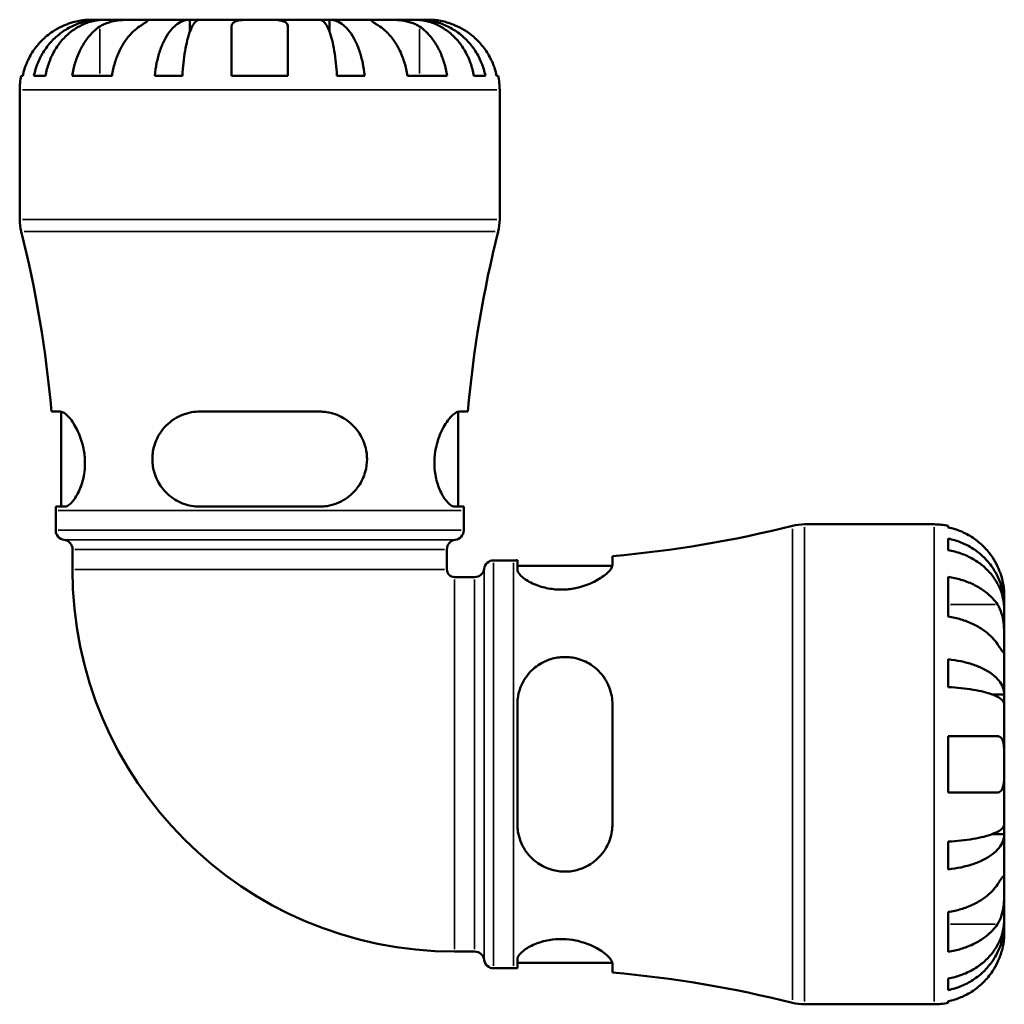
# Model space of a CAD drawing. Header units: inches. Extents: x 0.1 to 36.8, y 0.6 to 29.3.
# Tile 3 of 10: x 13.8 to 17.6, y 10.3 to 14.1. Entities that reach past the tile are written whole.
import ezdxf

# ---------------------------------------------------------------- set-up
doc = ezdxf.new("R2010")
doc.units = ezdxf.units.IN
doc.header["$MEASUREMENT"] = 0
doc.layers.add('Visible (ANSI)', color=7, linetype='Continuous', lineweight=50)
doc.layers.add('Visible Narrow (ANSI)', color=7, linetype='Continuous', lineweight=35)

msp = doc.modelspace()

# ---------------------------------------------------------------- linework, layer by layer
at = {"layer": 'Visible (ANSI)'}
for p, q in [((14.1519, 14.1335), (14.1098, 14.1335)), ((14.168, 14.1335), (14.1519, 14.1335)), ((14.1519, 14.1335), (14.1519, 14.1328)), ((14.3015, 14.1335), (14.168, 14.1335)), ((14.4947, 14.1335), (14.3015, 14.1335)), ((14.5334, 14.1335), (14.4947, 14.1335)), ((14.4947, 14.1335), (14.4947, 14.0855)), ((14.7644, 14.1335), (14.5334, 14.1335)), ((14.9954, 14.1335), (14.7644, 14.1335)), ((15.0341, 14.1335), (14.9954, 14.1335)), ((15.2272, 14.1335), (15.0341, 14.1335)), ((15.0341, 14.1335), (15.0341, 14.0855)), ((15.3607, 14.1335), (15.2272, 14.1335)), ((15.3768, 14.1335), (15.3607, 14.1335)), ((15.4189, 14.1335), (15.3768, 14.1335)), ((15.3768, 14.1335), (15.3768, 14.1328)), ((14.6562, 13.9171), (14.6562, 14.1074)), ((14.8725, 14.1074), (14.8725, 13.9171)), ((13.8448, 13.9171), (13.8512, 13.9171)), ((13.8943, 13.9171), (13.9387, 13.9171)), ((14.0422, 13.9171), (14.1952, 13.9171)), ((14.3596, 13.9171), (14.4667, 13.9171)), ((14.6562, 13.9171), (14.8725, 13.9171)), ((15.062, 13.9171), (15.1691, 13.9171)), ((15.3335, 13.9171), (15.4866, 13.9171)), ((15.59, 13.9171), (15.6344, 13.9171)), ((15.6775, 13.9171), (15.6839, 13.9171)), ((13.8394, 13.3628), (13.8394, 13.863)), ((15.6894, 13.3628), (15.6894, 13.863)), ((13.9954, 12.6232), (13.9616, 12.6232)), ((13.9991, 12.2566), (13.9991, 12.6228)), ((14.9948, 12.6232), (14.534, 12.6232)), ((15.5297, 12.2566), (15.5297, 12.6228)), ((15.5671, 12.6232), (15.5333, 12.6232)), ((13.9781, 12.2566), (14.0126, 12.2566)), ((13.9781, 12.1654), (13.9781, 12.2418)), ((14.534, 12.2566), (14.9948, 12.2566)), ((15.5161, 12.2566), (15.5506, 12.2566)), ((15.5506, 12.1654), (15.5506, 12.2418)), ((16.8637, 12.1885), (17.3639, 12.1885)), ((17.418, 12.183), (17.418, 12.1766)), ((17.418, 12.1335), (17.418, 12.0891)), ((14.0429, 12.015), (14.0429, 12.0919)), ((15.4859, 12.015), (15.4859, 12.0919)), ((15.6662, 12.0497), (15.7426, 12.0497)), ((15.7575, 12.0498), (15.7575, 12.0152)), ((16.1241, 12.0325), (16.1241, 12.0662)), ((15.7575, 12.0288), (16.1237, 12.0288)), ((15.5158, 11.985), (15.5928, 11.985)), ((17.418, 11.9857), (17.418, 11.8327)), ((17.6344, 11.8759), (17.6344, 11.918)), ((17.6344, 11.8759), (17.6337, 11.8759)), ((17.6344, 11.8599), (17.6344, 11.8759)), ((17.6344, 11.7263), (17.6344, 11.8599)), ((17.6344, 11.5332), (17.6344, 11.7263)), ((17.418, 11.6682), (17.418, 11.5611)), ((17.6344, 11.5332), (17.5863, 11.5332)), ((17.6344, 11.4945), (17.6344, 11.5332)), ((15.7575, 11.4939), (15.7575, 11.0331)), ((16.1241, 11.0331), (16.1241, 11.4939)), ((17.6344, 11.2635), (17.6344, 11.4945)), ((17.418, 11.3717), (17.418, 11.1553)), ((17.418, 11.3717), (17.6083, 11.3717)), ((17.6344, 11.0325), (17.6344, 11.2635)), ((17.6083, 11.1553), (17.418, 11.1553)), ((17.6344, 10.9938), (17.6344, 11.0325)), ((17.6344, 10.9938), (17.5863, 10.9938)), ((17.6344, 10.8007), (17.6344, 10.9938)), ((17.418, 10.9659), (17.418, 10.8587)), ((17.6344, 10.6671), (17.6344, 10.8007)), ((17.418, 10.6943), (17.418, 10.5413)), ((17.6344, 10.6511), (17.6344, 10.6671)), ((17.6344, 10.6511), (17.6337, 10.6511)), ((17.6344, 10.609), (17.6344, 10.6511)), ((15.5158, 10.542), (15.5928, 10.542)), ((15.6662, 10.4772), (15.7426, 10.4772)), ((15.7575, 10.5117), (15.7575, 10.4772)), ((15.7575, 10.4982), (16.1237, 10.4982)), ((16.1241, 10.4607), (16.1241, 10.4945)), ((17.418, 10.4378), (17.418, 10.3934)), ((16.8637, 10.3385), (17.3639, 10.3385)), ((17.418, 10.3503), (17.418, 10.3439))]:
    msp.add_line(p, q, dxfattribs=at)
for centre, radius, start, end in [((14.1098, 13.863), 0.2705, 168.463, 180), ((15.4189, 13.863), 0.2705, 0, 11.537), ((14.0244, 13.3628), 0.185, 180, 194.1109), ((15.5044, 13.3628), 0.185, 345.8891, 0), ((9.5648, 12.2418), 4.4133, 4.958, 14.1109), ((19.9639, 12.2418), 4.4133, 165.8891, 175.042), ((9.5648, 12.2418), 4.4133, 0, 0.1933), ((19.9639, 12.2418), 4.4133, 179.8067, 180), ((15.7426, 16.463), 4.4133, 274.958, 284.1109), ((16.8637, 12.0035), 0.185, 90, 104.1109), ((17.3639, 11.918), 0.2705, 78.463, 90), ((14.0151, 12.1654), 0.037, 180, 262.8192), ((15.5136, 12.1654), 0.037, 277.1808, 0), ((14.0059, 12.0919), 0.037, 0, 82.8192), ((15.5229, 12.0919), 0.037, 97.1808, 180), ((15.6662, 12.0127), 0.037, 90, 172.8192), ((15.7426, 16.463), 4.4133, 270, 270.1933), ((15.5158, 12.015), 1.473, 180, 270), ((15.5158, 12.015), 0.03, 180, 270), ((15.5928, 12.022), 0.037, 270, 352.8192), ((15.5928, 10.505), 0.037, 7.1808, 90), ((15.6662, 10.5142), 0.037, 187.1808, 270), ((15.7426, 6.0639), 4.4133, 89.8067, 90), ((15.7426, 6.0639), 4.4133, 75.8891, 85.042), ((16.8637, 10.5235), 0.185, 255.8891, 270), ((17.3639, 10.609), 0.2705, 270, 281.537)]:
    msp.add_arc(centre, radius, start, end, dxfattribs=at)
for points, knots in [([(13.8943, 13.9171), (13.8978, 13.9344), (13.9029, 13.9514), (13.9151, 13.9818), (13.9234, 13.998), (13.943, 14.0283), (13.9544, 14.0423), (13.9773, 14.0659), (13.9909, 14.0777), (14.0203, 14.0979), (14.0361, 14.1064), (14.0661, 14.1192), (14.0831, 14.1247), (14.1179, 14.1318), (14.1357, 14.1335), (14.1519, 14.1335)], [0.1303364, 0.1303364, 0.1303364, 0.1303364, 0.2540584, 0.2540584, 0.381276, 0.381276, 0.5084936, 0.5084936, 0.6360304, 0.6360304, 0.7635673, 0.7635673, 0.8915914, 0.8915914, 1.0196155, 1.0196155, 1.0196155, 1.0196155]), ([(14.168, 14.1335), (14.1535, 14.1335), (14.1377, 14.1318), (14.1067, 14.1247), (14.0916, 14.1192), (14.0649, 14.1064), (14.0508, 14.0979), (14.0247, 14.0777), (14.0125, 14.0659), (13.9921, 14.0423), (13.982, 14.0283), (13.9646, 13.998), (13.9572, 13.9818), (13.9464, 13.9514), (13.9418, 13.9344), (13.9387, 13.9171)], [3.0637481, 3.0637481, 3.0637481, 3.0637481, 3.1917723, 3.1917723, 3.3197964, 3.3197964, 3.4473332, 3.4473332, 3.57487, 3.57487, 3.7020877, 3.7020877, 3.8293053, 3.8293053, 3.9530272, 3.9530272, 3.9530272, 3.9530272]), ([(14.1098, 14.1335), (14.1098, 14.1335), (14.1084, 14.1335), (14.1025, 14.1334), (14.0976, 14.1332), (14.0851, 14.1321), (14.0775, 14.1311), (14.0614, 14.1281), (14.0533, 14.1262), (14.0393, 14.1222), (14.0338, 14.1204), (14.0231, 14.1166), (14.018, 14.1146), (14.0091, 14.1109), (14.0054, 14.1092), (14.0016, 14.1074)], [0, 0, 0, 0, 0.0768243, 0.0768243, 0.1637869, 0.1637869, 0.2479976, 0.2479976, 0.3213706, 0.3213706, 0.3674486, 0.3674486, 0.4091524, 0.4091524, 0.4402254, 0.4402254, 0.4402254, 0.4402254]), ([(14.1485, 14.1074), (14.151, 14.1091), (14.1536, 14.1106), (14.1616, 14.115), (14.1675, 14.1177), (14.1803, 14.1224), (14.1873, 14.1244), (14.2049, 14.1285), (14.2157, 14.1302), (14.2402, 14.1326), (14.2536, 14.1331), (14.2794, 14.1335), (14.2914, 14.1335), (14.3015, 14.1335)], [-0.4426933, -0.4426933, -0.4426933, -0.4426933, -0.4134358, -0.4134358, -0.356428, -0.356428, -0.2966362, -0.2966362, -0.2128548, -0.2128548, -0.1090118, -0.1090118, 0, 0, 0, 0]), ([(14.3015, 14.1335), (14.3072, 14.1335), (14.3121, 14.1335), (14.3209, 14.1334), (14.3246, 14.1334), (14.3312, 14.1329), (14.3332, 14.1323), (14.3333, 14.13), (14.3317, 14.1283), (14.3263, 14.1241), (14.3233, 14.122), (14.3163, 14.1173), (14.3123, 14.1146), (14.3058, 14.1103), (14.3037, 14.1089), (14.3015, 14.1074)], [0, 0, 0, 0, 0.0605809, 0.0605809, 0.1253161, 0.1253161, 0.2148329, 0.2148329, 0.2996129, 0.2996129, 0.3587788, 0.3587788, 0.416121, 0.416121, 0.4421601, 0.4421601, 0.4421601, 0.4421601]), ([(14.3596, 13.9171), (14.3614, 13.9344), (14.3641, 13.9514), (14.3705, 13.9818), (14.3748, 13.998), (14.3851, 14.0283), (14.3911, 14.0423), (14.4031, 14.0659), (14.4102, 14.0777), (14.4257, 14.0979), (14.4339, 14.1064), (14.4496, 14.1192), (14.4586, 14.1247), (14.4768, 14.1318), (14.4861, 14.1335), (14.4947, 14.1335)], [0.1303364, 0.1303364, 0.1303364, 0.1303364, 0.2540584, 0.2540584, 0.381276, 0.381276, 0.5084936, 0.5084936, 0.6360304, 0.6360304, 0.7635673, 0.7635673, 0.8915914, 0.8915914, 1.0196155, 1.0196155, 1.0196155, 1.0196155]), ([(14.5334, 14.1335), (14.5292, 14.1335), (14.5246, 14.1318), (14.5156, 14.1247), (14.5112, 14.1192), (14.5034, 14.1064), (14.4993, 14.0979), (14.4917, 14.0777), (14.4882, 14.0659), (14.4823, 14.0423), (14.4793, 14.0283), (14.4742, 13.998), (14.4721, 13.9818), (14.469, 13.9514), (14.4676, 13.9344), (14.4667, 13.9171)], [3.0637481, 3.0637481, 3.0637481, 3.0637481, 3.1917723, 3.1917723, 3.3197964, 3.3197964, 3.4473332, 3.4473332, 3.57487, 3.57487, 3.7020877, 3.7020877, 3.8293053, 3.8293053, 3.9530272, 3.9530272, 3.9530272, 3.9530272]), ([(14.6562, 14.1074), (14.6562, 14.1093), (14.6564, 14.1111), (14.6576, 14.1155), (14.6589, 14.1179), (14.6629, 14.1224), (14.6658, 14.1244), (14.6745, 14.1285), (14.6811, 14.1302), (14.6988, 14.1326), (14.7102, 14.1331), (14.7359, 14.1335), (14.7501, 14.1335), (14.7644, 14.1335)], [-0.4398235, -0.4398235, -0.4398235, -0.4398235, -0.4063078, -0.4063078, -0.353671, -0.353671, -0.2963084, -0.2963084, -0.2119376, -0.2119376, -0.1088504, -0.1088504, 0, 0, 0, 0]), ([(14.7644, 14.1335), (14.7732, 14.1335), (14.782, 14.1335), (14.7999, 14.1334), (14.8088, 14.1333), (14.8295, 14.1326), (14.8402, 14.1316), (14.8547, 14.1282), (14.8596, 14.1264), (14.8661, 14.1221), (14.8682, 14.1201), (14.8713, 14.1152), (14.8722, 14.1124), (14.8725, 14.1088), (14.8725, 14.1081), (14.8725, 14.1074)], [-1.9083114, -1.9083114, -1.9083114, -1.9083114, -1.8410665, -1.8410665, -1.767715, -1.767715, -1.6603296, -1.6603296, -1.5872685, -1.5872685, -1.5326102, -1.5326102, -1.476028, -1.476028, -1.4636078, -1.4636078, -1.4636078, -1.4636078]), ([(15.062, 13.9171), (15.0611, 13.9344), (15.0598, 13.9514), (15.0566, 13.9818), (15.0545, 13.998), (15.0494, 14.0283), (15.0465, 14.0423), (15.0405, 14.0659), (15.037, 14.0777), (15.0294, 14.0979), (15.0253, 14.1064), (15.0176, 14.1192), (15.0132, 14.1247), (15.0042, 14.1318), (14.9996, 14.1335), (14.9954, 14.1335)], [0.1303364, 0.1303364, 0.1303364, 0.1303364, 0.2540584, 0.2540584, 0.381276, 0.381276, 0.5084936, 0.5084936, 0.6360304, 0.6360304, 0.7635673, 0.7635673, 0.8915914, 0.8915914, 1.0196155, 1.0196155, 1.0196155, 1.0196155]), ([(15.0341, 14.1335), (15.0426, 14.1335), (15.0519, 14.1318), (15.0701, 14.1247), (15.0791, 14.1192), (15.0948, 14.1064), (15.1031, 14.0979), (15.1185, 14.0777), (15.1256, 14.0659), (15.1376, 14.0423), (15.1436, 14.0283), (15.1539, 13.998), (15.1582, 13.9818), (15.1646, 13.9514), (15.1673, 13.9344), (15.1691, 13.9171)], [3.0637481, 3.0637481, 3.0637481, 3.0637481, 3.1917723, 3.1917723, 3.3197964, 3.3197964, 3.4473332, 3.4473332, 3.57487, 3.57487, 3.7020877, 3.7020877, 3.8293053, 3.8293053, 3.9530272, 3.9530272, 3.9530272, 3.9530272]), ([(15.2272, 14.1074), (15.2247, 14.1091), (15.2224, 14.1106), (15.2157, 14.115), (15.2118, 14.1177), (15.2049, 14.1224), (15.202, 14.1244), (15.1968, 14.1285), (15.1953, 14.1302), (15.1957, 14.1326), (15.1984, 14.1331), (15.2091, 14.1335), (15.2171, 14.1335), (15.2272, 14.1335)], [-0.4426933, -0.4426933, -0.4426933, -0.4426933, -0.4134358, -0.4134358, -0.356428, -0.356428, -0.2966362, -0.2966362, -0.2128548, -0.2128548, -0.1090118, -0.1090118, 0, 0, 0, 0]), ([(15.2272, 14.1335), (15.2328, 14.1335), (15.239, 14.1335), (15.2529, 14.1334), (15.2606, 14.1334), (15.2797, 14.1329), (15.2913, 14.1323), (15.3141, 14.13), (15.325, 14.1283), (15.3426, 14.1241), (15.3495, 14.122), (15.3622, 14.1173), (15.368, 14.1146), (15.3757, 14.1103), (15.378, 14.1089), (15.3802, 14.1074)], [0, 0, 0, 0, 0.0605809, 0.0605809, 0.1253161, 0.1253161, 0.2148329, 0.2148329, 0.2996129, 0.2996129, 0.3587788, 0.3587788, 0.416121, 0.416121, 0.4421601, 0.4421601, 0.4421601, 0.4421601]), ([(15.59, 13.9171), (15.587, 13.9344), (15.5824, 13.9514), (15.5715, 13.9818), (15.5641, 13.998), (15.5467, 14.0283), (15.5366, 14.0423), (15.5162, 14.0659), (15.504, 14.0777), (15.4779, 14.0979), (15.4639, 14.1064), (15.4372, 14.1192), (15.422, 14.1247), (15.391, 14.1318), (15.3752, 14.1335), (15.3607, 14.1335)], [0.1303364, 0.1303364, 0.1303364, 0.1303364, 0.2540584, 0.2540584, 0.381276, 0.381276, 0.5084936, 0.5084936, 0.6360304, 0.6360304, 0.7635673, 0.7635673, 0.8915914, 0.8915914, 1.0196155, 1.0196155, 1.0196155, 1.0196155]), ([(15.3768, 14.1335), (15.393, 14.1335), (15.4108, 14.1318), (15.4456, 14.1247), (15.4626, 14.1192), (15.4926, 14.1064), (15.5084, 14.0979), (15.5378, 14.0777), (15.5514, 14.0659), (15.5744, 14.0423), (15.5857, 14.0283), (15.6053, 13.998), (15.6136, 13.9818), (15.6258, 13.9514), (15.631, 13.9344), (15.6344, 13.9171)], [3.0637481, 3.0637481, 3.0637481, 3.0637481, 3.1917723, 3.1917723, 3.3197964, 3.3197964, 3.4473332, 3.4473332, 3.5748701, 3.5748701, 3.7020877, 3.7020877, 3.8293053, 3.8293053, 3.9530272, 3.9530272, 3.9530272, 3.9530272]), ([(15.5271, 14.1074), (15.523, 14.1093), (15.519, 14.1111), (15.5084, 14.1155), (15.502, 14.1179), (15.4887, 14.1224), (15.4819, 14.1244), (15.4659, 14.1285), (15.457, 14.1302), (15.4399, 14.1326), (15.4324, 14.1331), (15.4217, 14.1335), (15.4189, 14.1335), (15.4189, 14.1335)], [-0.4398235, -0.4398235, -0.4398235, -0.4398235, -0.4063078, -0.4063078, -0.353671, -0.353671, -0.2963084, -0.2963084, -0.2119376, -0.2119376, -0.1088504, -0.1088504, 0, 0, 0, 0]), ([(14.0016, 14.1074), (13.9898, 14.1019), (13.9779, 14.0952), (13.9512, 14.0775), (13.9371, 14.0657), (13.9133, 14.0421), (13.9016, 14.0281), (13.8813, 13.9978), (13.8727, 13.9816), (13.8601, 13.9513), (13.8548, 13.9344), (13.8512, 13.9171)], [3.3710401, 3.3710401, 3.3710401, 3.3710401, 3.4664759, 3.4664759, 3.5945092, 3.5945092, 3.7217811, 3.7217811, 3.849053, 3.849053, 3.9723605, 3.9723605, 3.9723605, 3.9723605]), ([(14.0422, 13.9171), (14.0447, 13.9344), (14.0484, 13.9513), (14.0574, 13.9816), (14.0634, 13.9978), (14.0778, 14.0281), (14.0861, 14.0421), (14.1029, 14.0657), (14.1129, 14.0775), (14.1317, 14.0952), (14.1402, 14.1019), (14.1485, 14.1074)], [0.1303408, 0.1303408, 0.1303408, 0.1303408, 0.2536482, 0.2536482, 0.3809202, 0.3809202, 0.5081921, 0.5081921, 0.6362254, 0.6362254, 0.7316612, 0.7316612, 0.7316612, 0.7316612]), ([(14.3015, 14.1074), (14.2932, 14.1019), (14.2847, 14.0952), (14.2659, 14.0775), (14.2559, 14.0657), (14.2391, 14.0421), (14.2308, 14.0281), (14.2164, 13.9978), (14.2104, 13.9816), (14.2015, 13.9513), (14.1977, 13.9344), (14.1952, 13.9171)], [3.3710401, 3.3710401, 3.3710401, 3.3710401, 3.4664759, 3.4664759, 3.5945092, 3.5945092, 3.7217811, 3.7217811, 3.849053, 3.849053, 3.9723605, 3.9723605, 3.9723605, 3.9723605]), ([(15.3335, 13.9171), (15.331, 13.9344), (15.3273, 13.9513), (15.3183, 13.9816), (15.3123, 13.9978), (15.298, 14.0281), (15.2896, 14.0421), (15.2728, 14.0657), (15.2628, 14.0775), (15.244, 14.0952), (15.2355, 14.1019), (15.2272, 14.1074)], [0.1303408, 0.1303408, 0.1303408, 0.1303408, 0.2536482, 0.2536482, 0.3809202, 0.3809202, 0.5081921, 0.5081921, 0.6362254, 0.6362254, 0.7316612, 0.7316612, 0.7316612, 0.7316612]), ([(15.3802, 14.1074), (15.3885, 14.1019), (15.397, 14.0952), (15.4158, 14.0775), (15.4258, 14.0657), (15.4426, 14.0421), (15.451, 14.0281), (15.4653, 13.9978), (15.4713, 13.9816), (15.4803, 13.9513), (15.484, 13.9344), (15.4866, 13.9171)], [3.3710402, 3.3710402, 3.3710402, 3.3710402, 3.466476, 3.466476, 3.5945093, 3.5945093, 3.7217812, 3.7217812, 3.8490531, 3.8490531, 3.9723605, 3.9723605, 3.9723605, 3.9723605]), ([(15.6775, 13.9171), (15.674, 13.9344), (15.6686, 13.9513), (15.656, 13.9816), (15.6475, 13.9978), (15.6272, 14.0281), (15.6154, 14.0421), (15.5917, 14.0657), (15.5775, 14.0775), (15.5508, 14.0952), (15.5389, 14.1019), (15.5271, 14.1074)], [0.1303408, 0.1303408, 0.1303408, 0.1303408, 0.2536482, 0.2536482, 0.3809202, 0.3809202, 0.5081921, 0.5081921, 0.6362254, 0.6362254, 0.7316612, 0.7316612, 0.7316612, 0.7316612]), ([(13.9954, 12.6232), (13.9981, 12.6232), (14.001, 12.6225), (14.0122, 12.6178), (14.0213, 12.6102), (14.041, 12.5873), (14.0515, 12.5714), (14.0695, 12.535), (14.0772, 12.5149), (14.0867, 12.4761), (14.0895, 12.4585), (14.0914, 12.4235), (14.0907, 12.4067), (14.0861, 12.3707), (14.0815, 12.3524), (14.0685, 12.3159), (14.0595, 12.2989), (14.0409, 12.2724), (14.0312, 12.2632), (14.019, 12.2575), (14.0157, 12.2566), (14.0126, 12.2566)], [-1.646178, -1.646178, -1.646178, -1.646178, -1.573616, -1.573616, -1.388212, -1.388212, -1.190155, -1.190155, -1.009519, -1.009519, -0.872067, -0.872067, -0.74163, -0.74163, -0.58406, -0.58406, -0.388864, -0.388864, -0.185335, -0.185335, -0.104687, -0.104687, -0.104687, -0.104687]), ([(14.534, 12.2566), (14.5256, 12.2566), (14.5173, 12.2572), (14.4861, 12.2615), (14.464, 12.269), (14.4242, 12.2914), (14.4064, 12.3063), (14.3786, 12.3405), (14.368, 12.3591), (14.3553, 12.3958), (14.3519, 12.4128), (14.35, 12.4476), (14.3516, 12.4648), (14.3604, 12.5026), (14.3689, 12.5221), (14.3943, 12.5614), (14.4128, 12.5798), (14.4546, 12.6068), (14.4775, 12.616), (14.5125, 12.6222), (14.5232, 12.6232), (14.534, 12.6232)], [-1.634722, -1.634722, -1.634722, -1.634722, -1.568082, -1.568082, -1.380959, -1.380959, -1.194906, -1.194906, -1.027155, -1.027155, -0.894068, -0.894068, -0.7609, -0.7609, -0.592375, -0.592375, -0.380702, -0.380702, -0.180009, -0.180009, -0.093805, -0.093805, -0.093805, -0.093805]), ([(14.9948, 12.6232), (15.0038, 12.6232), (15.0128, 12.6225), (15.0445, 12.6178), (15.066, 12.6102), (15.1063, 12.5873), (15.1246, 12.5714), (15.153, 12.535), (15.1636, 12.5149), (15.1753, 12.4761), (15.178, 12.4585), (15.1781, 12.4235), (15.1758, 12.4067), (15.1657, 12.3707), (15.157, 12.3524), (15.1319, 12.3159), (15.1143, 12.2989), (15.0733, 12.2724), (15.0496, 12.2632), (15.0148, 12.2575), (15.0048, 12.2566), (14.9948, 12.2566)], [-1.646178, -1.646178, -1.646178, -1.646178, -1.573616, -1.573616, -1.388212, -1.388212, -1.190155, -1.190155, -1.009519, -1.009519, -0.872067, -0.872067, -0.74163, -0.74163, -0.58406, -0.58406, -0.388864, -0.388864, -0.185335, -0.185335, -0.104687, -0.104687, -0.104687, -0.104687]), ([(15.5161, 12.2566), (15.5136, 12.2566), (15.5109, 12.2572), (15.5002, 12.2615), (15.4914, 12.269), (15.4738, 12.2914), (15.4651, 12.3063), (15.4509, 12.3405), (15.4452, 12.3591), (15.4389, 12.3958), (15.4376, 12.4128), (15.4382, 12.4476), (15.4402, 12.4648), (15.4478, 12.5026), (15.4543, 12.5221), (15.4713, 12.5614), (15.4825, 12.5798), (15.5038, 12.6068), (15.5139, 12.616), (15.5266, 12.6222), (15.5301, 12.6232), (15.5333, 12.6232)], [-1.634722, -1.634722, -1.634722, -1.634722, -1.568082, -1.568082, -1.380959, -1.380959, -1.194906, -1.194906, -1.027155, -1.027155, -0.894068, -0.894068, -0.7609, -0.7609, -0.592375, -0.592375, -0.380702, -0.380702, -0.180009, -0.180009, -0.093805, -0.093805, -0.093805, -0.093805]), ([(17.6083, 12.0262), (17.6028, 12.038), (17.5961, 12.05), (17.5784, 12.0766), (17.5666, 12.0908), (17.543, 12.1145), (17.529, 12.1263), (17.4987, 12.1466), (17.4825, 12.1551), (17.4521, 12.1677), (17.4353, 12.1731), (17.418, 12.1766)], [3.3710401, 3.3710401, 3.3710401, 3.3710401, 3.4664759, 3.4664759, 3.5945092, 3.5945092, 3.7217811, 3.7217811, 3.849053, 3.849053, 3.9723605, 3.9723605, 3.9723605, 3.9723605]), ([(17.418, 12.1335), (17.4353, 12.1301), (17.4523, 12.1249), (17.4827, 12.1127), (17.4989, 12.1044), (17.5291, 12.0848), (17.5432, 12.0735), (17.5668, 12.0506), (17.5785, 12.0369), (17.5988, 12.0075), (17.6073, 11.9918), (17.6201, 11.9617), (17.6256, 11.9447), (17.6327, 11.9099), (17.6344, 11.8922), (17.6344, 11.8759)], [0.1303364, 0.1303364, 0.1303364, 0.1303364, 0.2540584, 0.2540584, 0.381276, 0.381276, 0.5084936, 0.5084936, 0.6360304, 0.6360304, 0.7635673, 0.7635673, 0.8915914, 0.8915914, 1.0196155, 1.0196155, 1.0196155, 1.0196155]), ([(17.6344, 11.8599), (17.6344, 11.8743), (17.6327, 11.8901), (17.6256, 11.9211), (17.6201, 11.9363), (17.6073, 11.963), (17.5988, 11.977), (17.5785, 12.0032), (17.5668, 12.0153), (17.5432, 12.0357), (17.5291, 12.0458), (17.4989, 12.0633), (17.4827, 12.0706), (17.4523, 12.0815), (17.4353, 12.0861), (17.418, 12.0891)], [3.0637481, 3.0637481, 3.0637481, 3.0637481, 3.1917723, 3.1917723, 3.3197964, 3.3197964, 3.4473332, 3.4473332, 3.57487, 3.57487, 3.7020877, 3.7020877, 3.8293053, 3.8293053, 3.9530272, 3.9530272, 3.9530272, 3.9530272]), ([(16.1241, 12.0325), (16.1241, 12.0298), (16.1234, 12.0268), (16.1187, 12.0157), (16.1111, 12.0065), (16.0882, 11.9869), (16.0723, 11.9763), (16.0358, 11.9583), (16.0157, 11.9506), (15.977, 11.9411), (15.9594, 11.9384), (15.9244, 11.9364), (15.9075, 11.9371), (15.8715, 11.9418), (15.8533, 11.9464), (15.8168, 11.9594), (15.7998, 11.9683), (15.7733, 11.987), (15.7641, 11.9967), (15.7583, 12.0089), (15.7575, 12.0122), (15.7575, 12.0152)], [-1.646178, -1.646178, -1.646178, -1.646178, -1.573616, -1.573616, -1.388212, -1.388212, -1.190155, -1.190155, -1.009519, -1.009519, -0.872067, -0.872067, -0.74163, -0.74163, -0.58406, -0.58406, -0.388864, -0.388864, -0.185335, -0.185335, -0.104687, -0.104687, -0.104687, -0.104687]), ([(17.6344, 11.918), (17.6344, 11.918), (17.6344, 11.9194), (17.6342, 11.9253), (17.6341, 11.9302), (17.633, 11.9428), (17.632, 11.9503), (17.629, 11.9664), (17.6271, 11.9746), (17.623, 11.9886), (17.6213, 11.9941), (17.6174, 12.0047), (17.6155, 12.0098), (17.6117, 12.0187), (17.6101, 12.0225), (17.6083, 12.0262)], [0, 0, 0, 0, 0.0768243, 0.0768243, 0.1637869, 0.1637869, 0.2479976, 0.2479976, 0.3213706, 0.3213706, 0.3674486, 0.3674486, 0.4091524, 0.4091524, 0.4402254, 0.4402254, 0.4402254, 0.4402254]), ([(17.418, 11.9857), (17.4353, 11.9832), (17.4521, 11.9794), (17.4825, 11.9705), (17.4987, 11.9644), (17.529, 11.9501), (17.543, 11.9418), (17.5666, 11.925), (17.5784, 11.9149), (17.5961, 11.8961), (17.6028, 11.8876), (17.6083, 11.8793)], [0.1303408, 0.1303408, 0.1303408, 0.1303408, 0.2536482, 0.2536482, 0.3809202, 0.3809202, 0.5081921, 0.5081921, 0.6362254, 0.6362254, 0.7316612, 0.7316612, 0.7316612, 0.7316612]), ([(17.6083, 11.8793), (17.6099, 11.8768), (17.6115, 11.8743), (17.6159, 11.8662), (17.6185, 11.8604), (17.6233, 11.8475), (17.6253, 11.8405), (17.6294, 11.8229), (17.631, 11.8121), (17.6335, 11.7877), (17.634, 11.7742), (17.6344, 11.7484), (17.6344, 11.7364), (17.6344, 11.7263)], [-0.4426933, -0.4426933, -0.4426933, -0.4426933, -0.4134358, -0.4134358, -0.356428, -0.356428, -0.2966362, -0.2966362, -0.2128548, -0.2128548, -0.1090118, -0.1090118, 0, 0, 0, 0]), ([(17.6083, 11.7263), (17.6028, 11.7346), (17.5961, 11.7431), (17.5784, 11.7619), (17.5666, 11.772), (17.543, 11.7888), (17.529, 11.7971), (17.4987, 11.8114), (17.4825, 11.8175), (17.4521, 11.8264), (17.4353, 11.8302), (17.418, 11.8327)], [3.3710401, 3.3710401, 3.3710401, 3.3710401, 3.4664759, 3.4664759, 3.5945092, 3.5945092, 3.7217811, 3.7217811, 3.849053, 3.849053, 3.9723605, 3.9723605, 3.9723605, 3.9723605]), ([(17.6344, 11.7263), (17.6344, 11.7207), (17.6344, 11.7157), (17.6343, 11.7069), (17.6343, 11.7032), (17.6338, 11.6966), (17.6332, 11.6947), (17.6309, 11.6945), (17.6292, 11.6962), (17.625, 11.7016), (17.6229, 11.7045), (17.6181, 11.7115), (17.6155, 11.7155), (17.6112, 11.722), (17.6098, 11.7241), (17.6083, 11.7263)], [0, 0, 0, 0, 0.0605809, 0.0605809, 0.1253161, 0.1253161, 0.2148329, 0.2148329, 0.2996129, 0.2996129, 0.3587788, 0.3587788, 0.416121, 0.416121, 0.4421601, 0.4421601, 0.4421601, 0.4421601]), ([(15.7575, 11.4939), (15.7575, 11.5022), (15.7581, 11.5105), (15.7624, 11.5418), (15.7698, 11.5638), (15.7923, 11.6036), (15.8071, 11.6214), (15.8413, 11.6492), (15.86, 11.6598), (15.8967, 11.6726), (15.9137, 11.676), (15.9485, 11.6778), (15.9657, 11.6762), (16.0034, 11.6675), (16.023, 11.659), (16.0623, 11.6335), (16.0806, 11.615), (16.1077, 11.5733), (16.1169, 11.5503), (16.1231, 11.5154), (16.1241, 11.5047), (16.1241, 11.4939)], [-1.634722, -1.634722, -1.634722, -1.634722, -1.568082, -1.568082, -1.380959, -1.380959, -1.194906, -1.194906, -1.027155, -1.027155, -0.894068, -0.894068, -0.7609, -0.7609, -0.592375, -0.592375, -0.380702, -0.380702, -0.180009, -0.180009, -0.093805, -0.093805, -0.093805, -0.093805]), ([(17.418, 11.6682), (17.4353, 11.6664), (17.4523, 11.6637), (17.4827, 11.6573), (17.4989, 11.653), (17.5291, 11.6427), (17.5432, 11.6368), (17.5668, 11.6247), (17.5785, 11.6176), (17.5988, 11.6022), (17.6073, 11.5939), (17.6201, 11.5782), (17.6256, 11.5693), (17.6327, 11.551), (17.6344, 11.5417), (17.6344, 11.5332)], [0.1303364, 0.1303364, 0.1303364, 0.1303364, 0.2540584, 0.2540584, 0.381276, 0.381276, 0.5084936, 0.5084936, 0.6360304, 0.6360304, 0.7635673, 0.7635673, 0.8915914, 0.8915914, 1.0196155, 1.0196155, 1.0196155, 1.0196155]), ([(17.6344, 11.4945), (17.6344, 11.4987), (17.6327, 11.5033), (17.6256, 11.5123), (17.6201, 11.5167), (17.6073, 11.5244), (17.5988, 11.5285), (17.5785, 11.5361), (17.5668, 11.5397), (17.5432, 11.5456), (17.5291, 11.5485), (17.4989, 11.5536), (17.4827, 11.5557), (17.4523, 11.5589), (17.4353, 11.5602), (17.418, 11.5611)], [3.0637481, 3.0637481, 3.0637481, 3.0637481, 3.1917723, 3.1917723, 3.3197964, 3.3197964, 3.4473332, 3.4473332, 3.57487, 3.57487, 3.7020877, 3.7020877, 3.8293053, 3.8293053, 3.9530272, 3.9530272, 3.9530272, 3.9530272]), ([(17.6083, 11.3717), (17.6102, 11.3717), (17.612, 11.3714), (17.6164, 11.3702), (17.6188, 11.3689), (17.6233, 11.3649), (17.6253, 11.3621), (17.6294, 11.3533), (17.631, 11.3467), (17.6335, 11.329), (17.634, 11.3176), (17.6344, 11.2919), (17.6344, 11.2778), (17.6344, 11.2635)], [-0.4398235, -0.4398235, -0.4398235, -0.4398235, -0.4063078, -0.4063078, -0.353671, -0.353671, -0.2963084, -0.2963084, -0.2119376, -0.2119376, -0.1088504, -0.1088504, 0, 0, 0, 0]), ([(17.6344, 11.2635), (17.6344, 11.2547), (17.6344, 11.2459), (17.6343, 11.228), (17.6342, 11.219), (17.6334, 11.1984), (17.6325, 11.1877), (17.6291, 11.1731), (17.6272, 11.1683), (17.623, 11.1618), (17.6209, 11.1596), (17.6161, 11.1565), (17.6133, 11.1556), (17.6097, 11.1553), (17.609, 11.1553), (17.6083, 11.1553)], [-1.9083114, -1.9083114, -1.9083114, -1.9083114, -1.8410665, -1.8410665, -1.767715, -1.767715, -1.6603296, -1.6603296, -1.5872685, -1.5872685, -1.5326102, -1.5326102, -1.476028, -1.476028, -1.4636078, -1.4636078, -1.4636078, -1.4636078]), ([(16.1241, 11.0331), (16.1241, 11.024), (16.1234, 11.015), (16.1187, 10.9834), (16.1111, 10.9618), (16.0882, 10.9216), (16.0723, 10.9032), (16.0358, 10.8749), (16.0157, 10.8643), (15.977, 10.8526), (15.9594, 10.8499), (15.9244, 10.8498), (15.9075, 10.8521), (15.8715, 10.8622), (15.8533, 10.8709), (15.8168, 10.8959), (15.7998, 10.9136), (15.7733, 10.9546), (15.7641, 10.9782), (15.7583, 11.013), (15.7575, 11.023), (15.7575, 11.0331)], [-1.646178, -1.646178, -1.646178, -1.646178, -1.573616, -1.573616, -1.388212, -1.388212, -1.190155, -1.190155, -1.009519, -1.009519, -0.872067, -0.872067, -0.74163, -0.74163, -0.58406, -0.58406, -0.388864, -0.388864, -0.185335, -0.185335, -0.104687, -0.104687, -0.104687, -0.104687]), ([(17.418, 10.9659), (17.4353, 10.9667), (17.4523, 10.9681), (17.4827, 10.9712), (17.4989, 10.9734), (17.5291, 10.9784), (17.5432, 10.9814), (17.5668, 10.9873), (17.5785, 10.9908), (17.5988, 10.9984), (17.6073, 11.0025), (17.6201, 11.0103), (17.6256, 11.0147), (17.6327, 11.0237), (17.6344, 11.0283), (17.6344, 11.0325)], [0.1303364, 0.1303364, 0.1303364, 0.1303364, 0.2540584, 0.2540584, 0.381276, 0.381276, 0.5084936, 0.5084936, 0.6360304, 0.6360304, 0.7635673, 0.7635673, 0.8915914, 0.8915914, 1.0196155, 1.0196155, 1.0196155, 1.0196155]), ([(17.6344, 10.9938), (17.6344, 10.9853), (17.6327, 10.9759), (17.6256, 10.9577), (17.6201, 10.9488), (17.6073, 10.933), (17.5988, 10.9248), (17.5785, 10.9094), (17.5668, 10.9022), (17.5432, 10.8902), (17.5291, 10.8842), (17.4989, 10.874), (17.4827, 10.8696), (17.4523, 10.8632), (17.4353, 10.8605), (17.418, 10.8587)], [3.0637481, 3.0637481, 3.0637481, 3.0637481, 3.1917723, 3.1917723, 3.3197964, 3.3197964, 3.4473332, 3.4473332, 3.57487, 3.57487, 3.7020877, 3.7020877, 3.8293053, 3.8293053, 3.9530272, 3.9530272, 3.9530272, 3.9530272]), ([(17.6083, 10.8007), (17.6099, 10.8031), (17.6115, 10.8055), (17.6159, 10.8121), (17.6185, 10.816), (17.6233, 10.8229), (17.6253, 10.8258), (17.6294, 10.831), (17.631, 10.8325), (17.6335, 10.8321), (17.634, 10.8294), (17.6344, 10.8188), (17.6344, 10.8108), (17.6344, 10.8007)], [-0.4426933, -0.4426933, -0.4426933, -0.4426933, -0.4134358, -0.4134358, -0.356428, -0.356428, -0.2966362, -0.2966362, -0.2128548, -0.2128548, -0.1090118, -0.1090118, 0, 0, 0, 0]), ([(17.418, 10.6943), (17.4353, 10.6968), (17.4521, 10.7006), (17.4825, 10.7095), (17.4987, 10.7155), (17.529, 10.7299), (17.543, 10.7382), (17.5666, 10.755), (17.5784, 10.765), (17.5961, 10.7839), (17.6028, 10.7923), (17.6083, 10.8007)], [0.1303408, 0.1303408, 0.1303408, 0.1303408, 0.2536482, 0.2536482, 0.3809202, 0.3809202, 0.5081921, 0.5081921, 0.6362254, 0.6362254, 0.7316612, 0.7316612, 0.7316612, 0.7316612]), ([(17.6344, 10.8007), (17.6344, 10.795), (17.6344, 10.7888), (17.6343, 10.7749), (17.6343, 10.7672), (17.6338, 10.7481), (17.6332, 10.7365), (17.6309, 10.7137), (17.6292, 10.7029), (17.625, 10.6852), (17.6229, 10.6784), (17.6181, 10.6656), (17.6155, 10.6598), (17.6112, 10.6521), (17.6098, 10.6498), (17.6083, 10.6477)], [0, 0, 0, 0, 0.0605809, 0.0605809, 0.1253161, 0.1253161, 0.2148329, 0.2148329, 0.2996129, 0.2996129, 0.3587788, 0.3587788, 0.416121, 0.416121, 0.4421601, 0.4421601, 0.4421601, 0.4421601]), ([(17.418, 10.4378), (17.4353, 10.4409), (17.4523, 10.4455), (17.4827, 10.4564), (17.4989, 10.4637), (17.5291, 10.4811), (17.5432, 10.4913), (17.5668, 10.5116), (17.5785, 10.5238), (17.5988, 10.55), (17.6073, 10.564), (17.6201, 10.5907), (17.6256, 10.6058), (17.6327, 10.6368), (17.6344, 10.6526), (17.6344, 10.6671)], [0.1303364, 0.1303364, 0.1303364, 0.1303364, 0.2540584, 0.2540584, 0.381276, 0.381276, 0.5084936, 0.5084936, 0.6360304, 0.6360304, 0.7635673, 0.7635673, 0.8915914, 0.8915914, 1.0196155, 1.0196155, 1.0196155, 1.0196155]), ([(17.6344, 10.6511), (17.6344, 10.6348), (17.6327, 10.617), (17.6256, 10.5822), (17.6201, 10.5652), (17.6073, 10.5352), (17.5988, 10.5195), (17.5785, 10.4901), (17.5668, 10.4764), (17.5432, 10.4535), (17.5291, 10.4421), (17.4989, 10.4225), (17.4827, 10.4143), (17.4523, 10.4021), (17.4353, 10.3969), (17.418, 10.3934)], [3.0637481, 3.0637481, 3.0637481, 3.0637481, 3.1917723, 3.1917723, 3.3197964, 3.3197964, 3.4473332, 3.4473332, 3.57487, 3.57487, 3.7020877, 3.7020877, 3.8293053, 3.8293053, 3.9530272, 3.9530272, 3.9530272, 3.9530272]), ([(17.6083, 10.6477), (17.6028, 10.6393), (17.5961, 10.6309), (17.5784, 10.612), (17.5666, 10.602), (17.543, 10.5852), (17.529, 10.5769), (17.4987, 10.5625), (17.4825, 10.5565), (17.4521, 10.5476), (17.4353, 10.5438), (17.418, 10.5413)], [3.3710401, 3.3710401, 3.3710401, 3.3710401, 3.4664759, 3.4664759, 3.5945092, 3.5945092, 3.7217811, 3.7217811, 3.849053, 3.849053, 3.9723605, 3.9723605, 3.9723605, 3.9723605]), ([(15.7575, 10.5117), (15.7575, 10.5143), (15.7581, 10.517), (15.7624, 10.5277), (15.7698, 10.5364), (15.7923, 10.554), (15.8071, 10.5627), (15.8413, 10.577), (15.86, 10.5826), (15.8967, 10.5889), (15.9137, 10.5903), (15.9485, 10.5897), (15.9657, 10.5877), (16.0034, 10.58), (16.023, 10.5735), (16.0623, 10.5565), (16.0806, 10.5454), (16.1077, 10.5241), (16.1169, 10.5139), (16.1231, 10.5013), (16.1241, 10.4977), (16.1241, 10.4945)], [-1.634722, -1.634722, -1.634722, -1.634722, -1.568082, -1.568082, -1.380959, -1.380959, -1.194906, -1.194906, -1.027155, -1.027155, -0.894068, -0.894068, -0.7609, -0.7609, -0.592375, -0.592375, -0.380702, -0.380702, -0.180009, -0.180009, -0.093805, -0.093805, -0.093805, -0.093805]), ([(17.6083, 10.5008), (17.6102, 10.5048), (17.612, 10.5089), (17.6164, 10.5194), (17.6188, 10.5258), (17.6233, 10.5391), (17.6253, 10.5459), (17.6294, 10.562), (17.631, 10.5708), (17.6335, 10.5879), (17.634, 10.5954), (17.6344, 10.6061), (17.6344, 10.609), (17.6344, 10.609)], [-0.4398235, -0.4398235, -0.4398235, -0.4398235, -0.4063078, -0.4063078, -0.353671, -0.353671, -0.2963084, -0.2963084, -0.2119376, -0.2119376, -0.1088504, -0.1088504, 0, 0, 0, 0]), ([(17.418, 10.3503), (17.4353, 10.3539), (17.4521, 10.3592), (17.4825, 10.3718), (17.4987, 10.3804), (17.529, 10.4007), (17.543, 10.4124), (17.5666, 10.4362), (17.5784, 10.4504), (17.5961, 10.477), (17.6028, 10.489), (17.6083, 10.5008)], [0.1303408, 0.1303408, 0.1303408, 0.1303408, 0.2536482, 0.2536482, 0.3809202, 0.3809202, 0.5081921, 0.5081921, 0.6362254, 0.6362254, 0.7316612, 0.7316612, 0.7316612, 0.7316612])]:
    msp.add_open_spline(points, degree=3, knots=knots, dxfattribs=at)
at = {"layer": 'Visible Narrow (ANSI)'}
for p, q in [((14.1485, 14.0979), (14.1485, 13.9266)), ((15.3802, 14.0979), (15.3802, 13.9266)), ((15.678, 13.863), (13.8507, 13.863)), ((13.8507, 13.3628), (15.678, 13.3628)), ((15.6725, 13.3177), (13.8563, 13.3177)), ((15.5409, 12.2418), (13.9878, 12.2418)), ((13.9878, 12.1654), (15.5409, 12.1654)), ((16.8186, 10.3554), (16.8186, 12.1716)), ((16.8637, 12.1771), (16.8637, 10.3499)), ((17.3639, 10.3499), (17.3639, 12.1771)), ((14.0198, 12.1286), (15.509, 12.1286)), ((15.477, 12.0919), (14.0517, 12.0919)), ((15.6662, 12.04), (15.6662, 10.4869)), ((15.7426, 10.4869), (15.7426, 12.04)), ((15.477, 12.015), (14.0517, 12.015)), ((15.6295, 12.0081), (15.6295, 10.5189)), ((15.5158, 10.5509), (15.5158, 11.9761)), ((15.5928, 10.5509), (15.5928, 11.9761)), ((17.5988, 11.8793), (17.4275, 11.8793)), ((17.5988, 10.6477), (17.4275, 10.6477))]:
    msp.add_line(p, q, dxfattribs=at)

doc.saveas('drawing.dxf')
